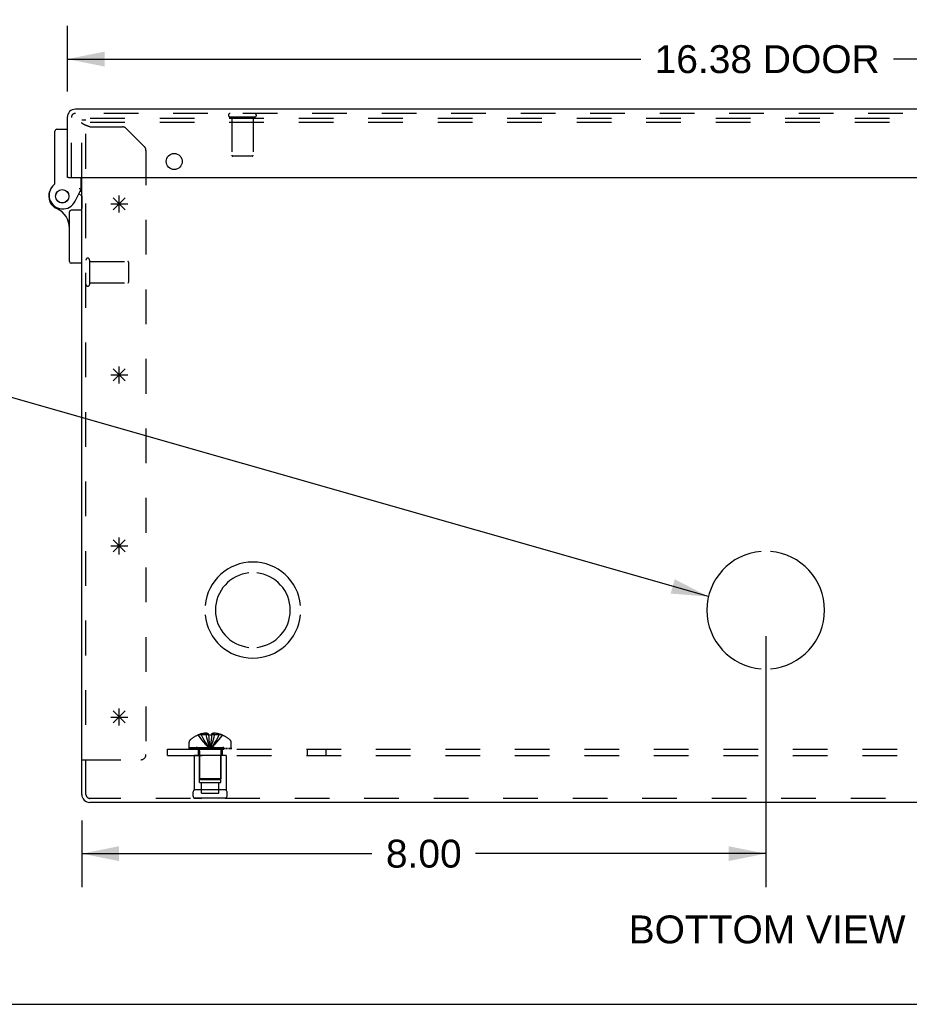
# Model space of a CAD drawing. Header units: inches. Extents: x 0 to 73.9, y 0 to 47.8.
# Tile 2 of 13: x 15.7 to 26.1, y 0 to 11.5. Entities that reach past the tile are written whole.
import ezdxf

# ---------------------------------------------------------------- set-up
doc = ezdxf.new("R2010")
doc.units = ezdxf.units.IN
doc.header["$LTSCALE"] = 4.065217
doc.header["$MEASUREMENT"] = 0
doc.linetypes.add('HIDDEN', pattern=[0.2, 0.1, -0.1])
doc.layers.get('0').update_dxf_attribs({"linetype": 'CONTINUOUS'})
for name, color, linetype in [('DEFAULT_2', 8, 'HIDDEN'), ('DIMENSIONS', 7, 'CONTINUOUS'), ('DOOR_ASSEMBLY', 7, 'CONTINUOUS'), ('OPEN', 7, 'CONTINUOUS'), ('SPOTWELDS', 7, 'CONTINUOUS'), ('SUBPANEL', 7, 'CONTINUOUS')]:
    doc.layers.add(name, color=color, linetype=linetype)
doc.styles.get("Standard").update_dxf_attribs({"font": 'arial.ttf'})
doc.dimstyles.new('DIMSTYLE_1', dxfattribs={"dimtxt": 0.326087, "dimasz": 0.434783, "dimexe": 0.09, "dimexo": 0.07, "dimgap": 0.0375, "dimtad": 0, "dimtih": 1, "dimtoh": 1, "dimzin": 4, "dimdsep": 46, "dimtxsty": 'Standard', "dimblk": '_FILLED', "dimblk1": '_FILLED', "dimblk2": '_FILLED', "dimcen": 0.09, "dimadec": 3, "dimazin": 1, "dimtfac": 1, "dimtdec": 3, "dimtofl": 0, "dimtmove": 0, "dimatfit": 3, "dimldrblk": '_FILLED', "dimfxl": 0, "dimtolj": 1, "dimtzin": 4, "dimarcsym": 0})
doc.dimstyles.get("Standard").update_dxf_attribs({"dimtxt": 0.369565, "dimasz": 0.434783, "dimexe": 0.09, "dimexo": 0.07, "dimgap": 0.09, "dimtad": 0, "dimtih": 1, "dimtoh": 1, "dimdec": 3, "dimzin": 4, "dimdsep": 46, "dimtxsty": 'Standard', "dimblk": '_FILLED', "dimblk1": '_FILLED', "dimblk2": '_FILLED', "dimcen": 0.09, "dimadec": 3, "dimazin": 1, "dimtp": 0.001, "dimtm": 0.001, "dimtfac": 1, "dimtdec": 3, "dimtofl": 0, "dimtmove": 0, "dimatfit": 3, "dimldrblk": '_FILLED', "dimfxl": 0, "dimtolj": 1, "dimtzin": 4, "dimarcsym": 0})

# ---------------------------------------------------------------- blocks, each defined once
blk = doc.blocks.new('_FILLED')
at = {"color": 0, "linetype": 'ByBlock'}
blk.add_solid([(0, 0), (-1, 0.2), (-1, -0.2)], dxfattribs=at)
blk = doc.blocks.new('*D11')
at = {"layer": 'DIMENSIONS', "color": 2, "linetype": 'Continuous'}
for p, q in [((16.226, 10.677), (16.226, 11.445)), ((32.601, 10.677), (32.601, 11.445)), ((16.226, 11.054), (22.935, 11.054)), ((32.601, 11.054), (25.891, 11.054))]:
    blk.add_line(p, q, dxfattribs=at)
at = {"layer": 'DIMENSIONS', "color": 2, "linetype": 'Continuous', "xscale": 0.4347826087, "yscale": 0.4347826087, "zscale": 0.4347826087, "rotation": 180}
blk.add_blockref('_FILLED', (16.226, 11.054), dxfattribs=at)
at = {"layer": 'DIMENSIONS', "color": 2, "linetype": 'Continuous', "xscale": 0.4347826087, "yscale": 0.4347826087, "zscale": 0.4347826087}
blk.add_blockref('_FILLED', (32.601, 11.054), dxfattribs=at)
at = {"layer": 'DIMENSIONS', "color": 2, "linetype": 'Continuous', "insert": (24.413, 11.217), "char_height": 0.3261, "width": 2.63052, "attachment_point": 2, "line_spacing_factor": 0.9}
blk.add_mtext('16.38 DOOR', dxfattribs=at)
blk = doc.blocks.new('*D17')
at = {"layer": 'DIMENSIONS', "color": 2, "linetype": 'Continuous'}
for p, q in [((24.396, 4.306), (24.396, 1.371)), ((16.396, 2.151), (16.396, 1.371)), ((16.396, 1.762), (19.789, 1.762)), ((24.396, 1.762), (21.002, 1.762))]:
    blk.add_line(p, q, dxfattribs=at)
at = {"layer": 'DIMENSIONS', "color": 2, "linetype": 'Continuous', "xscale": 0.4347826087, "yscale": 0.4347826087, "zscale": 0.4347826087, "rotation": 180}
blk.add_blockref('_FILLED', (16.396, 1.762), dxfattribs=at)
at = {"layer": 'DIMENSIONS', "color": 2, "linetype": 'Continuous', "xscale": 0.4347826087, "yscale": 0.4347826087, "zscale": 0.4347826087}
blk.add_blockref('_FILLED', (24.396, 1.762), dxfattribs=at)
at = {"layer": 'DIMENSIONS', "color": 2, "linetype": 'Continuous', "insert": (20.396, 1.925), "char_height": 0.3261, "width": 0.88613, "attachment_point": 2, "line_spacing_factor": 0.9}
blk.add_mtext('8.00', dxfattribs=at)

msp = doc.modelspace()

# ---------------------------------------------------------------- linework, layer by layer
at = {"color": 3, "linetype": 'Continuous'}
for p, q in [((16.396, 2.455), (16.396, 9.669)), ((32.301, 2.36), (16.49, 2.36))]:
    msp.add_line(p, q, dxfattribs=at)
at = {"color": 40, "linetype": 'Continuous'}
for p, q in [((16.833, 9.26), (16.833, 9.46)), ((16.733, 9.36), (16.933, 9.36)), ((16.762, 9.29), (16.904, 9.431)), ((16.762, 9.431), (16.904, 9.29))]:
    msp.add_line(p, q, dxfattribs=at)
at = {"color": 7, "linetype": 'Continuous'}
for p, q in [((16.396, 2.86), (16.444, 2.86)), ((0, 0), (73.913, 0))]:
    msp.add_line(p, q, dxfattribs=at)
at = {"color": 3, "linetype": 'Continuous'}
msp.add_arc((16.49, 2.455), 0.0948, 180, 270, dxfattribs=at)
at = {"layer": 'DEFAULT_2', "color": 8, "linetype": 'HIDDEN'}
for p, q in [((16.396, 9.669), (16.396, 10.342)), ((16.444, 10.342), (16.396, 10.342)), ((16.396, 10.309), (16.396, 10.31)), ((16.444, 2.455), (16.444, 10.36)), ((32.348, 10.36), (16.444, 10.36)), ((32.348, 10.312), (16.444, 10.312)), ((16.465, 10.271), (16.461, 10.272)), ((16.47, 10.269), (16.465, 10.271)), ((16.474, 10.267), (16.47, 10.269)), ((16.481, 10.265), (16.474, 10.267)), ((16.49, 10.262), (16.481, 10.265)), ((16.49, 10.262), (16.871, 10.262)), ((17.128, 10.03), (16.913, 10.244)), ((17.146, 9.987), (17.146, 2.922)), ((16.487, 8.42), (16.487, 8.704)), ((16.487, 8.686), (16.934, 8.686)), ((16.944, 8.448), (16.944, 8.676)), ((16.487, 8.438), (16.934, 8.438)), ((17.755, 3.149), (17.755, 3.15)), ((17.756, 3.15), (17.755, 3.149)), ((17.878, 3.15), (17.756, 3.15)), ((17.791, 3.15), (17.791, 3.162)), ((17.846, 3.15), (17.846, 3.171)), ((17.878, 3.15), (17.878, 3.162)), ((17.878, 3.15), (17.878, 3.149)), ((17.914, 3.149), (17.908, 3.149)), ((17.911, 3.121), (17.908, 3.092)), ((17.914, 3.15), (17.911, 3.12)), ((17.914, 3.162), (17.914, 3.15)), ((17.914, 3.15), (17.914, 3.149)), ((18.035, 3.15), (17.914, 3.15)), ((17.945, 3.15), (17.945, 3.171)), ((18, 3.15), (18, 3.162)), ((18.036, 3.149), (18.035, 3.15)), ((18.036, 3.15), (18.036, 3.149)), ((17.65, 3.003), (17.65, 3.065)), ((17.65, 3.003), (18.142, 3.003)), ((17.65, 2.983), (17.65, 2.998)), ((17.65, 2.998), (18.141, 2.998)), ((17.658, 2.998), (17.658, 2.983)), ((17.675, 2.983), (17.675, 2.998)), ((17.697, 2.983), (17.697, 2.998)), ((17.702, 2.998), (17.702, 2.983)), ((17.708, 2.983), (17.708, 2.998)), ((17.728, 2.983), (17.728, 2.998)), ((17.737, 2.983), (17.737, 2.998)), ((17.755, 2.983), (17.755, 2.998)), ((17.779, 2.998), (17.779, 2.983)), ((17.79, 2.983), (17.79, 2.998)), ((17.825, 2.983), (17.825, 2.998)), ((17.829, 2.983), (17.829, 2.998)), ((17.892, 3.013), (17.896, 2.989)), ((17.892, 3.013), (17.896, 2.989)), ((17.962, 2.983), (17.962, 2.998)), ((17.966, 2.998), (17.966, 2.983)), ((18.002, 2.983), (18.002, 2.998)), ((18.012, 2.983), (18.012, 2.998)), ((18.036, 2.983), (18.036, 2.998)), ((18.054, 2.998), (18.054, 2.983)), ((18.063, 2.983), (18.063, 2.998)), ((18.083, 2.983), (18.083, 2.998)), ((18.089, 2.983), (18.089, 2.998)), ((18.094, 2.983), (18.094, 2.998)), ((18.116, 2.998), (18.116, 2.983)), ((18.133, 2.983), (18.133, 2.998)), ((18.141, 2.998), (18.141, 2.983)), ((18.142, 3.003), (18.142, 3.065)), ((17.65, 2.983), (18.141, 2.983)), ((17.708, 2.908), (17.708, 2.508)), ((18.084, 2.908), (17.708, 2.908)), ((17.771, 2.596), (17.771, 2.908)), ((17.772, 2.966), (17.772, 2.638)), ((18.02, 2.966), (18.02, 2.638)), ((18.021, 2.596), (18.021, 2.908)), ((18.084, 2.908), (18.084, 2.508)), ((16.444, 2.86), (17.084, 2.86)), ((17.771, 2.596), (18.021, 2.596)), ((17.782, 2.628), (17.772, 2.638)), ((18.02, 2.638), (17.772, 2.638)), ((17.782, 2.628), (18.01, 2.628)), ((17.794, 2.471), (17.794, 2.596)), ((17.997, 2.471), (17.997, 2.596)), ((18.01, 2.628), (18.02, 2.638)), ((18.084, 2.508), (17.708, 2.508)), ((17.794, 2.471), (17.997, 2.471)), ((32.301, 2.408), (16.49, 2.408)), ((18.084, 2.409), (17.708, 2.409)), ((17.708, 2.409), (17.796, 2.408)), ((18.084, 2.409), (17.996, 2.408))]:
    msp.add_line(p, q, dxfattribs=at)
for points in [[(16.396, 10.31), (16.396, 10.311), (16.396, 10.312), (16.396, 10.312)], [(16.398, 10.305), (16.397, 10.306), (16.397, 10.307), (16.397, 10.308), (16.396, 10.308), (16.396, 10.309)], [(16.436, 10.282), (16.434, 10.282), (16.432, 10.283), (16.43, 10.284), (16.428, 10.285), (16.427, 10.286), (16.425, 10.286), (16.423, 10.287), (16.422, 10.288), (16.42, 10.289), (16.419, 10.29), (16.417, 10.29), (16.416, 10.291), (16.414, 10.292), (16.413, 10.293), (16.412, 10.293), (16.41, 10.294), (16.409, 10.295), (16.408, 10.296), (16.407, 10.297), (16.406, 10.297), (16.405, 10.298), (16.404, 10.299), (16.403, 10.3), (16.402, 10.301), (16.401, 10.301), (16.4, 10.302), (16.4, 10.303), (16.399, 10.304), (16.398, 10.305), (16.398, 10.305)], [(16.461, 10.272), (16.456, 10.274), (16.454, 10.275), (16.452, 10.275), (16.45, 10.276), (16.448, 10.277), (16.446, 10.278), (16.444, 10.279), (16.442, 10.279), (16.44, 10.28), (16.438, 10.281), (16.436, 10.282)], [(17.755, 3.149), (17.775, 3.12), (17.796, 3.092), (17.819, 3.065), (17.843, 3.039), (17.868, 3.013), (17.896, 2.989)], [(17.846, 3.171), (17.841, 3.171), (17.836, 3.171), (17.83, 3.17), (17.825, 3.169), (17.82, 3.169), (17.814, 3.168), (17.809, 3.167), (17.803, 3.165), (17.797, 3.164), (17.791, 3.162)], [(17.791, 3.15), (17.806, 3.121), (17.821, 3.092), (17.838, 3.065), (17.856, 3.039), (17.875, 3.013), (17.896, 2.989)], [(17.878, 3.162), (17.873, 3.164), (17.869, 3.166), (17.865, 3.167), (17.862, 3.168), (17.858, 3.169), (17.854, 3.17), (17.85, 3.171), (17.846, 3.171)], [(17.846, 3.15), (17.853, 3.121), (17.86, 3.092), (17.868, 3.065), (17.877, 3.039), (17.886, 3.013), (17.896, 2.989)], [(17.878, 3.15), (17.88, 3.121), (17.883, 3.092), (17.886, 3.065), (17.889, 3.039), (17.892, 3.013)], [(17.89, 3.15), (17.884, 3.149), (17.878, 3.149)], [(17.878, 3.149), (17.88, 3.12), (17.883, 3.092), (17.886, 3.065), (17.889, 3.039)], [(17.89, 3.15), (17.896, 3.15), (17.902, 3.15), (17.908, 3.149)], [(17.945, 3.15), (17.938, 3.121), (17.931, 3.092), (17.923, 3.065), (17.914, 3.039), (17.905, 3.013), (17.896, 2.989)], [(18, 3.15), (17.985, 3.121), (17.97, 3.092), (17.953, 3.065), (17.935, 3.039), (17.916, 3.013), (17.896, 2.989)], [(18.036, 3.149), (18.016, 3.12), (17.995, 3.092), (17.972, 3.065), (17.948, 3.039), (17.923, 3.013), (17.896, 2.989)], [(17.945, 3.171), (17.941, 3.171), (17.937, 3.17), (17.933, 3.169), (17.93, 3.168), (17.926, 3.167), (17.922, 3.166), (17.918, 3.164), (17.914, 3.162)], [(18, 3.162), (17.994, 3.164), (17.988, 3.165), (17.982, 3.167), (17.977, 3.168), (17.971, 3.169), (17.966, 3.169), (17.961, 3.17), (17.955, 3.171), (17.95, 3.171), (17.945, 3.171)], [(17.908, 3.092), (17.905, 3.065), (17.902, 3.039), (17.899, 3.013), (17.896, 2.989)], [(17.905, 3.065), (17.902, 3.039), (17.899, 3.013), (17.896, 2.989)]]:
    msp.add_lwpolyline(points, dxfattribs=at)
for centre, radius, start, end in [((16.871, 10.202), 0.06, 45, 90), ((17.086, 9.987), 0.06, 0, 45), ((16.465, 8.704), 0.0215, 360, 180), ((16.934, 8.676), 0.01, 360, 90), ((16.465, 8.42), 0.0215, 180, 0), ((16.934, 8.448), 0.01, 270, 0), ((17.896, 2.821), 0.357, 113.1727, 130.9334), ((17.896, 2.821), 0.357, 107.0407, 113.0017), ((17.896, 2.821), 0.357, 66.9983, 72.9593), ((17.896, 2.821), 0.357, 49.0666, 66.8273), ((17.685, 3.065), 0.035, 130.9334, 180), ((17.734, 2.966), 0.0372, 59.9503, 90), ((18.057, 2.966), 0.0372, 90, 120.0497), ((18.107, 3.065), 0.035, 0, 49.0666), ((17.084, 2.922), 0.062, 270, 360), ((17.734, 2.966), 0.0372, 0, 27.5399), ((18.057, 2.966), 0.0372, 152.4601, 180), ((16.49, 2.455), 0.0468, 180, 270), ((17.794, 2.458), 0.1, 150.0508, 209.9492), ((17.997, 2.458), 0.1, 330.0508, 29.9492)]:
    msp.add_arc(centre, radius, start, end, dxfattribs=at)
at = {"layer": 'DOOR_ASSEMBLY', "color": 3, "linetype": 'Continuous'}
for p, q in [((16.226, 9.669), (16.226, 10.373)), ((32.506, 10.467), (16.32, 10.467)), ((16.241, 9.669), (32.586, 9.669))]:
    msp.add_line(p, q, dxfattribs=at)
at = {"layer": 'DOOR_ASSEMBLY', "color": 8, "linetype": 'HIDDEN'}
for p, q in [((16.274, 9.669), (16.274, 10.373)), ((32.506, 10.419), (16.32, 10.419)), ((18.416, 10.376), (18.132, 10.376)), ((18.15, 10.376), (18.15, 9.929)), ((18.398, 10.376), (18.398, 9.929)), ((18.388, 9.919), (18.16, 9.919)), ((16.396, 9.45), (16.396, 9.307))]:
    msp.add_line(p, q, dxfattribs=at)
at = {"layer": 'DOOR_ASSEMBLY', "color": 7, "linetype": 'Continuous'}
for p, q in [((16.081, 9.603), (16.081, 10.213)), ((16.101, 10.233), (16.226, 10.233)), ((16.241, 9.669), (16.226, 9.669)), ((16.386, 9.533), (16.386, 9.669)), ((16.316, 9.392), (16.386, 9.533)), ((16.361, 9.483), (16.396, 9.45)), ((16.396, 9.505), (16.372, 9.505)), ((16.251, 8.686), (16.251, 9.267)), ((16.396, 9.287), (16.271, 9.287)), ((16.396, 8.666), (16.271, 8.666))]:
    msp.add_line(p, q, dxfattribs=at)
for points in [[(16.372, 9.537), (16.369, 9.537), (16.366, 9.538)], [(16.386, 9.533), (16.385, 9.533), (16.372, 9.537)]]:
    msp.add_lwpolyline(points, dxfattribs=at)
at = {"layer": 'DOOR_ASSEMBLY', "color": 3, "linetype": 'Continuous'}
msp.add_circle((17.476, 9.857), 0.0938, dxfattribs=at)
at = {"layer": 'DOOR_ASSEMBLY', "color": 7, "linetype": 'Continuous'}
for radius in [0.079, 0.078]:
    msp.add_circle((16.166, 9.45), radius, dxfattribs=at)
at = {"layer": 'DOOR_ASSEMBLY', "color": 3, "linetype": 'Continuous'}
msp.add_arc((16.32, 10.373), 0.0948, 90, 180, dxfattribs=at)
at = {"layer": 'DOOR_ASSEMBLY', "color": 8, "linetype": 'HIDDEN'}
for centre, radius, start, end in [((16.32, 10.373), 0.0468, 90, 180), ((18.132, 10.398), 0.0215, 90, 270), ((18.416, 10.398), 0.0215, 270, 90), ((18.16, 9.929), 0.01, 180, 270), ((18.388, 9.929), 0.01, 270, 360)]:
    msp.add_arc(centre, radius, start, end, dxfattribs=at)
at = {"layer": 'DOOR_ASSEMBLY', "color": 7, "linetype": 'Continuous'}
for centre, radius, start, end in [((16.101, 10.213), 0.02, 90, 180), ((16.172, 9.462), 0.16, 128.2106, 333.852), ((16.061, 9.603), 0.02, 308.2106, 360), ((16.166, 9.45), 0.158, 158.6873, 246.1735), ((16.001, 9.077), 0.25, 0, 66.1735), ((16.271, 9.267), 0.02, 90, 180), ((16.271, 8.686), 0.02, 180, 270)]:
    msp.add_arc(centre, radius, start, end, dxfattribs=at)
at = {"layer": 'OPEN', "color": 40, "linetype": 'Continuous'}
for centre, radius, start, end in [((24.396, 4.61), 0.688, 94.5886, 265.4114), ((24.396, 4.61), 0.688, 274.5886, 85.4114), ((18.396, 4.61), 0.562, 5.6112, 174.3888), ((18.396, 4.61), 0.438, 95.9037, 264.0963), ((18.396, 4.61), 0.438, 275.9037, 84.0963), ((18.396, 4.61), 0.562, 185.6112, 354.3888)]:
    msp.add_arc(centre, radius, start, end, dxfattribs=at)
at = {"layer": 'SPOTWELDS', "color": 40, "linetype": 'Continuous'}
for p, q in [((16.762, 7.29), (16.904, 7.431)), ((16.762, 7.431), (16.904, 7.29)), ((16.833, 7.26), (16.833, 7.46)), ((16.733, 7.36), (16.933, 7.36)), ((16.762, 5.431), (16.904, 5.29)), ((16.762, 5.29), (16.904, 5.431)), ((16.833, 5.26), (16.833, 5.46)), ((16.733, 5.36), (16.933, 5.36)), ((16.833, 3.26), (16.833, 3.46)), ((16.733, 3.36), (16.933, 3.36)), ((16.762, 3.431), (16.904, 3.29)), ((16.762, 3.29), (16.904, 3.431))]:
    msp.add_line(p, q, dxfattribs=at)
at = {"layer": 'SUBPANEL', "color": 8, "linetype": 'HIDDEN'}
for p, q in [((17.396, 2.908), (17.396, 2.983)), ((17.396, 2.983), (31.396, 2.983)), ((17.396, 2.908), (31.396, 2.908)), ((17.755, 2.983), (17.755, 2.908)), ((18.036, 2.983), (18.036, 2.908)), ((19.037, 2.908), (19.037, 2.983)), ((19.255, 2.908), (19.255, 2.983))]:
    msp.add_line(p, q, dxfattribs=at)

# ---------------------------------------------------------------- texts
at = {"layer": 'DIMENSIONS', "color": 2, "linetype": 'Continuous', "insert": (24.412, 1.039), "char_height": 0.32609, "width": 3.23178, "attachment_point": 2, "line_spacing_factor": 0.9}
msp.add_mtext('BOTTOM VIEW', dxfattribs=at)

# ---------------------------------------------------------------- dimensions: what is measured, and where the dimension line sits
at = {"layer": 'DIMENSIONS', "color": 2, "linetype": 'Continuous'}
dim = msp.add_linear_dim(base=(32.600570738, 11.053912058), p1=(16.225570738, 11.515216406), p2=(32.600570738, 11.515216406), text='<> DOOR', dimstyle='DIMSTYLE_1', dxfattribs=at)
dim.commit()
dim.dimension.update_dxf_attribs({"geometry": '*D11', "text_midpoint": (24.413070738, 11.053912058), "dimtype": 160})
dim = msp.add_linear_dim(base=(24.396, 1.762), p1=(16.396, 1.301), p2=(24.396, 4.376), dimstyle='DIMSTYLE_1', dxfattribs=at)
dim.commit()
dim.dimension.update_dxf_attribs({"geometry": '*D17', "text_midpoint": (20.394, 1.76), "dimtype": 160})

# ---------------------------------------------------------------- leaders
at = {"layer": 'DIMENSIONS', "color": 2, "linetype": 'Continuous', "annotation_type": 0, "has_hookline": 1, "hookline_direction": 1}
for points, text_width in [([(23.726, 4.768), (15.574, 7.096), (15.249, 7.096)], 6.902), ([(30.865, 4.92), (33.514, 6.666), (33.908, 6.666)], 9.424)]:
    msp.add_leader(points, dimstyle='Standard', override={"dimtad": 0}, dxfattribs=dict(at, text_width=text_width))

doc.saveas('drawing.dxf')
